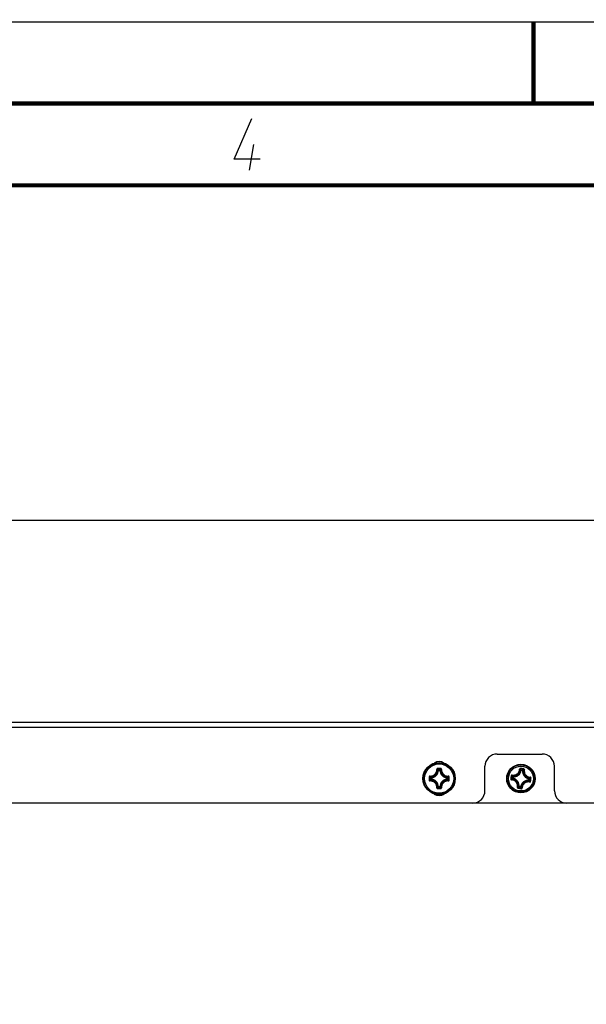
# Model space of a CAD drawing. Header units: millimetres. Extents: x 0 to 420, y 0 to 297.
# Tile 55 of 104: x 179 to 213, y 237 to 297. Entities that reach past the tile are written whole.
import ezdxf

# ---------------------------------------------------------------- set-up
doc = ezdxf.new("R2010")
doc.units = ezdxf.units.MM
doc.header["$LTSCALE"] = 23.1
doc.layers.get('0').update_dxf_attribs({"linetype": 'CONTINUOUS'})
doc.layers.add('02___PRT_ALL_AXES', color=7, linetype='CONTINUOUS')
doc.layers.add('DIM_PILOTEES', color=7, linetype='CONTINUOUS')
doc.styles.get("Standard").update_dxf_attribs({"font": 'txt', "width": 0.7})
doc.dimstyles.new('DIMSTYLE_2', dxfattribs={"dimtxt": 2.5, "dimasz": 3.5, "dimexe": 2, "dimexo": 0, "dimtad": 1, "dimlfac": 4, "dimdsep": 46, "dimtxsty": 'Standard', "dimblk": '_FILLED', "dimblk1": '_FILLED', "dimblk2": '_FILLED', "dimcen": 0.09, "dimazin": 2, "dimtp": 0.8, "dimtm": 0.8, "dimtfac": 1, "dimtofl": 0, "dimtmove": 0, "dimatfit": 3, "dimldrblk": '_FILLED', "dimfxl": 0, "dimtolj": 1, "dimarcsym": 0})

# ---------------------------------------------------------------- blocks, each defined once
blk = doc.blocks.new('_FILLED')
at = {"color": 0, "linetype": 'ByBlock'}
blk.add_solid([(0, 0), (-1, 0.143), (-1, -0.143)], dxfattribs=at)
blk = doc.blocks.new('*D3')
at = {"layer": 'DIM_PILOTEES', "color": 2, "linetype": 'Continuous'}
for p, q in [((44.092, 203.811), (44.092, 268.512)), ((294.092, 203.807), (294.092, 268.512)), ((44.092, 266.512), (169.092, 266.512)), ((294.092, 266.512), (169.092, 266.512))]:
    blk.add_line(p, q, dxfattribs=at)
at = {"layer": 'DIM_PILOTEES', "color": 2, "linetype": 'Continuous', "xscale": 3.5, "yscale": 3.5, "zscale": 3.5, "rotation": 180}
blk.add_blockref('_FILLED', (44.092, 266.512), dxfattribs=at)
at = {"layer": 'DIM_PILOTEES', "color": 2, "linetype": 'Continuous', "xscale": 3.5, "yscale": 3.5, "zscale": 3.5}
blk.add_blockref('_FILLED', (294.092, 266.512), dxfattribs=at)
at = {"layer": 'DIM_PILOTEES', "color": 2, "linetype": 'Continuous', "insert": (168.02, 269.637), "char_height": 2.5, "width": 10.98214, "attachment_point": 2, "line_spacing_factor": 0.9}
blk.add_mtext('{\\ftxt;\\W0.0001;\\H0.0001;\\~}{\\ftxt;\\W2.9285714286;\\H2.5; }{\\ftxt;\\W0.0001;\\H0.0001;\\~}', dxfattribs=at)

msp = doc.modelspace()

# ---------------------------------------------------------------- linework, layer by layer
at = {"color": 7, "linetype": 'Continuous'}
for p, q in [((0, 297), (420, 297)), ((25, 286.9999), (410, 286.9999)), ((204.1888, 251.2314), (204.164, 251.2325)), ((204.1888, 251.2314), (204.1888, 251.2562)), ((204.1888, 251.2562), (204.2698, 251.2562)), ((204.1888, 251.2314), (204.2698, 251.2314)), ((204.2698, 251.2314), (204.2698, 251.2562)), ((204.2698, 251.2314), (204.2947, 251.2325)), ((209.2482, 251.2327), (209.2237, 251.2367)), ((209.2511, 251.2573), (209.246, 251.2641)), ((209.2482, 251.2327), (209.2511, 251.2573)), ((209.2482, 251.2327), (209.3287, 251.2231)), ((209.2511, 251.2573), (209.3316, 251.2478)), ((209.3287, 251.2231), (209.3316, 251.2478)), ((209.3287, 251.2231), (209.3535, 251.2213)), ((209.3316, 251.2478), (209.3392, 251.2541)), ((203.702, 250.7694), (203.6918, 250.7792)), ((203.702, 250.6884), (203.6918, 250.6786)), ((203.702, 250.6884), (203.702, 250.7694)), ((203.7268, 250.7694), (203.702, 250.7694)), ((203.7268, 250.6884), (203.702, 250.6884)), ((203.7268, 250.7694), (203.7257, 250.7942)), ((203.7268, 250.6884), (203.7257, 250.6635)), ((203.7268, 250.6884), (203.7268, 250.7694)), ((204.7318, 250.7694), (204.733, 250.7942)), ((204.7318, 250.7694), (204.7318, 250.6884)), ((204.7318, 250.7694), (204.7567, 250.7694)), ((204.7318, 250.6884), (204.733, 250.6635)), ((204.7318, 250.6884), (204.7567, 250.6884)), ((204.7567, 250.7694), (204.7668, 250.7792)), ((204.7567, 250.7694), (204.7567, 250.6884)), ((204.7567, 250.6884), (204.7668, 250.6786)), ((208.6502, 250.7107), (208.6405, 250.7026)), ((208.7009, 250.7507), (208.6938, 250.7454)), ((208.7009, 250.7507), (208.7104, 250.8312)), ((208.7256, 250.7478), (208.7009, 250.7507)), ((208.7104, 250.8312), (208.7052, 250.8376)), ((208.7351, 250.8283), (208.7104, 250.8312)), ((208.7256, 250.7478), (208.7215, 250.7233)), ((208.7256, 250.7478), (208.7351, 250.8282)), ((208.7351, 250.8283), (208.7369, 250.8531)), ((209.7235, 250.6295), (209.7218, 250.6047)), ((209.7331, 250.71), (209.7235, 250.6295)), ((209.7235, 250.6295), (209.7482, 250.6266)), ((209.7331, 250.71), (209.7372, 250.7345)), ((209.7331, 250.71), (209.7578, 250.7071)), ((209.7578, 250.7071), (209.7482, 250.6266)), ((209.7482, 250.6266), (209.7535, 250.6202)), ((209.7578, 250.7071), (209.7648, 250.7124)), ((209.8084, 250.747), (209.8181, 250.7552)), ((204.1888, 250.2264), (204.164, 250.2252)), ((204.1888, 250.2264), (204.1888, 250.2015)), ((204.2698, 250.2264), (204.1888, 250.2264)), ((204.2698, 250.2015), (204.1888, 250.2015)), ((204.2698, 250.2264), (204.2698, 250.2015)), ((204.2698, 250.2264), (204.2947, 250.2252)), ((209.1299, 250.2347), (209.1051, 250.2364)), ((209.127, 250.21), (209.1194, 250.2037)), ((209.1299, 250.2347), (209.127, 250.21)), ((209.2075, 250.2004), (209.127, 250.21)), ((209.2104, 250.2251), (209.13, 250.2347)), ((209.2104, 250.2251), (209.2075, 250.2004)), ((209.2075, 250.2004), (209.2126, 250.1937)), ((209.2104, 250.2251), (209.2349, 250.2211)), ((212.0293, 249.2289), (206.2793, 249.2289))]:
    msp.add_line(p, q, dxfattribs=at)
at = {"color": 2, "linetype": 'Continuous'}
msp.add_line((192.6396, 287.925), (192.8968, 289.5), dxfattribs=at)
at = {"color": 7, "linetype": 'Continuous', "const_width": 0.25}
for points in [[(209.9999, 297), (209.9999, 292)], [(415, 292), (20, 292)], [(25, 287), (410, 287)]]:
    msp.add_lwpolyline(points, dxfattribs=at)
at = {"color": 2, "linetype": 'Continuous'}
msp.add_lwpolyline([(193.2748, 288.6), (191.6998, 288.6), (192.7789, 291.075)], dxfattribs=at)
at = {"color": 7, "linetype": 'Continuous'}
for centre, radius in [((204.2293, 250.7289), 0.9886), ((204.2293, 250.7289), 0.9881), ((204.2293, 250.7289), 0.9626), ((204.2293, 250.7289), 0.8928), ((209.2293, 250.7289), 0.8704), ((209.2293, 250.7289), 0.8702), ((209.2293, 250.7289), 0.8344), ((209.2293, 250.7289), 0.7601)]:
    msp.add_circle(centre, radius, dxfattribs=at)
for centre, radius, start, end in [((203.7043, 251.2539), 0.4601, 272.660525, 357.339472), ((203.7043, 251.2539), 0.485, 272.660067, 357.339942), ((204.2286, 222.8013), 28.5393, 89.99855, 90.191677), ((204.2293, 223.0075), 28.3031, 89.80684, 90.19316), ((203.2443, 250.3553), 1.3052, 43.647326, 47.036106), ((204.23, 222.8014), 28.5392, 89.80834, 90.001466), ((205.2143, 250.3554), 1.3052, 132.963769, 136.352691), ((204.7543, 251.2539), 0.485, 182.660062, 267.339938), ((204.7543, 251.2539), 0.4601, 182.660525, 267.339472), ((208.7698, 251.312), 0.485, 265.90118, 350.581051), ((208.7698, 251.312), 0.4601, 265.901523, 350.580662), ((208.3208, 250.5241), 1.1502, 39.971384, 42.086171), ((208.2427, 250.459), 1.2519, 38.40664, 39.958389), ((205.9667, 223.2002), 28.3031, 83.0478, 83.434116), ((208.2185, 250.483), 1.2907, 37.242424, 40.29249), ((205.944, 222.994), 28.5405, 83.051265, 83.437581), ((209.8125, 251.1885), 0.485, 175.90118, 260.581051), ((210.1531, 250.2555), 1.2883, 126.18722, 129.18213), ((209.8125, 251.1885), 0.4601, 175.901561, 260.580662), ((210.1257, 250.2357), 1.2521, 126.532369, 128.075523), ((210.0652, 250.3169), 1.1508, 124.396766, 126.519543), ((232.1577, 250.7299), 28.5401, 179.808834, 180.195128), ((231.9508, 250.7289), 28.3032, 179.806898, 180.193214), ((204.5854, 251.6968), 1.2808, 222.93844, 225.76131), ((204.5854, 249.7609), 1.2809, 134.238747, 137.061366), ((204.5113, 251.5816), 1.1122, 221.131638, 222.540457), ((204.5114, 249.876), 1.1124, 137.46019, 138.868667), ((204.5977, 251.6615), 1.2299, 222.559006, 224.842397), ((204.5977, 249.7963), 1.2299, 135.157609, 137.440915), ((203.7043, 250.2039), 0.4601, 2.660476, 87.339472), ((203.7043, 250.2039), 0.485, 2.660066, 87.339941), ((204.7543, 250.2039), 0.485, 92.660065, 177.339941), ((204.7543, 250.2039), 0.4601, 92.660476, 177.339517), ((203.8609, 251.6615), 1.2299, 315.157613, 317.440907), ((203.8608, 249.7962), 1.23, 42.558774, 44.84189), ((203.9472, 251.5818), 1.1124, 317.460266, 318.868739), ((203.8732, 251.6969), 1.2809, 314.238748, 317.061373), ((203.8735, 249.7612), 1.2804, 42.937969, 45.761672), ((203.9477, 249.8764), 1.1117, 41.131989, 42.541349), ((176.5078, 250.7289), 28.3033, 359.806786, 0.193101), ((176.3009, 250.7299), 28.5401, 359.804882, 0.191175), ((236.9629, 247.4416), 28.5395, 173.240266, 173.433395), ((236.9631, 247.4424), 28.5396, 173.048752, 173.241884), ((236.7583, 247.4663), 28.3034, 173.047957, 173.434268), ((209.4848, 249.7057), 1.3064, 127.261625, 129.705817), ((209.7048, 251.6543), 1.2909, 216.189799, 219.250818), ((209.4343, 249.8201), 1.1505, 129.975015, 132.08555), ((209.6418, 251.5651), 1.1515, 214.397693, 216.525259), ((209.4989, 249.7426), 1.2514, 128.406817, 129.962534), ((209.7223, 251.6251), 1.2519, 216.537342, 218.075254), ((208.6462, 250.2693), 0.4601, 355.901523, 80.580697), ((208.6462, 250.2693), 0.485, 355.901179, 80.581051), ((209.6889, 250.1458), 0.485, 85.901176, 170.581049), ((209.6889, 250.1458), 0.4601, 85.901561, 170.580662), ((208.736, 249.8324), 1.2523, 36.538053, 38.075476), ((208.9595, 251.7154), 1.2518, 308.406612, 309.961873), ((208.8172, 249.8929), 1.151, 34.39702, 36.525341), ((208.7536, 249.8033), 1.2911, 36.190099, 39.250568), ((209.0246, 251.6373), 1.1501, 309.974936, 312.086293), ((208.9737, 251.7523), 1.3066, 307.261858, 309.705599), ((181.7004, 253.9915), 28.3034, 353.047957, 353.434268), ((181.4955, 254.0154), 28.5396, 353.048753, 353.241884), ((181.4957, 254.0162), 28.5395, 353.240266, 353.433395), ((204.2286, 278.6564), 28.5392, 269.80834, 270.001466), ((203.2445, 251.1023), 1.305, 312.963463, 316.352964), ((204.2293, 278.4503), 28.3032, 269.80684, 270.19316), ((204.23, 278.6564), 28.5393, 269.99855, 270.191677), ((205.2142, 251.1023), 1.305, 223.647069, 227.036396), ((208.3932, 251.1413), 1.1513, 304.397566, 306.519448), ((212.518, 278.4634), 28.5405, 263.044471, 263.430787), ((208.3056, 251.2021), 1.288, 306.186887, 309.182381), ((212.4918, 278.2576), 28.3031, 263.048119, 263.434435), ((208.3332, 251.2218), 1.2517, 306.531648, 308.075303), ((210.2401, 250.9748), 1.2907, 217.242422, 220.29247), ((210.216, 250.9988), 1.2519, 218.406644, 219.958378), ((210.1378, 250.9336), 1.1501, 219.971367, 222.086298)]:
    msp.add_arc(centre, radius, start, end, dxfattribs=at)
for points, knots in [([(203.6704, 250.8761), (203.6975, 250.8746), (203.7523, 250.8772), (203.8583, 250.905), (203.9768, 250.9812), (204.0531, 251.0996), (204.081, 251.2056), (204.0836, 251.2603), (204.0821, 251.2874)], [0, 0, 0, 0, 0.1243994, 0.2495676, 0.5000861, 0.7505481, 0.8756675, 1, 1, 1, 1]), ([(203.6736, 250.85), (203.7022, 250.8484), (203.7601, 250.8512), (203.8721, 250.8806), (203.9972, 250.9611), (204.0777, 251.0862), (204.107, 251.1981), (204.1098, 251.256), (204.1082, 251.2846)], [0, 0, 0, 0, 0.1245164, 0.2497121, 0.5000894, 0.7504074, 0.8755509, 1, 1, 1, 1]), ([(204.1331, 251.3405), (204.1262, 251.3404), (204.1124, 251.3376), (204.0951, 251.3256), (204.0839, 251.308), (204.0818, 251.2941), (204.0821, 251.2874)], [0, 0, 0, 0, 0.2521715, 0.5032794, 0.7524927, 1, 1, 1, 1]), ([(204.0821, 251.2874), (204.0852, 251.2876), (204.091, 251.2878), (204.0989, 251.2874), (204.1043, 251.2865), (204.1076, 251.2855), (204.1082, 251.2846)], [0, 0, 0, 0, 0.3483463, 0.6547832, 0.8796042, 1, 1, 1, 1]), ([(204.1339, 251.3105), (204.1305, 251.3105), (204.1235, 251.3092), (204.1149, 251.3034), (204.1091, 251.2948), (204.108, 251.288), (204.1082, 251.2846)], [0, 0, 0, 0, 0.254611, 0.5058329, 0.7536226, 1, 1, 1, 1]), ([(204.164, 251.2325), (204.1595, 251.2369), (204.1414, 251.2547), (204.1226, 251.272), (204.1082, 251.2846)], [0, 0, 0, 0, 0.2451262, 1, 1, 1, 1]), ([(204.1331, 251.3405), (204.1331, 251.337), (204.1331, 251.3304), (204.1332, 251.3215), (204.1336, 251.315), (204.1336, 251.3115), (204.1339, 251.3105)], [0, 0, 0, 0, 0.3459255, 0.6615106, 0.8927313, 1, 1, 1, 1]), ([(204.1888, 251.2562), (204.1827, 251.2562), (204.17, 251.2511), (204.1643, 251.2387), (204.164, 251.2325)], [0, 0, 0, 0, 0.4999872, 1, 1, 1, 1]), ([(204.2947, 251.2325), (204.2943, 251.2387), (204.2887, 251.2511), (204.276, 251.2562), (204.2698, 251.2562)], [0, 0, 0, 0, 0.5000128, 1, 1, 1, 1]), ([(204.2947, 251.2325), (204.2991, 251.2369), (204.3173, 251.2547), (204.336, 251.272), (204.3505, 251.2846)], [0, 0, 0, 0, 0.2451255, 1, 1, 1, 1]), ([(204.3255, 251.3405), (204.3255, 251.337), (204.3255, 251.3304), (204.3254, 251.3215), (204.325, 251.315), (204.325, 251.3115), (204.3247, 251.3105)], [0, 0, 0, 0, 0.3459254, 0.6615104, 0.892731, 1, 1, 1, 1]), ([(204.3505, 251.2846), (204.3506, 251.288), (204.3495, 251.2948), (204.3438, 251.3034), (204.3351, 251.3092), (204.3282, 251.3105), (204.3247, 251.3105)], [0, 0, 0, 0, 0.2463769, 0.4941661, 0.7453884, 1, 1, 1, 1]), ([(204.3765, 251.2878), (204.3769, 251.2945), (204.3746, 251.3082), (204.3634, 251.3258), (204.3461, 251.3376), (204.3323, 251.3404), (204.3255, 251.3405)], [0, 0, 0, 0, 0.2475007, 0.4967349, 0.7478508, 1, 1, 1, 1]), ([(204.3505, 251.2846), (204.3488, 251.256), (204.3516, 251.1981), (204.381, 251.0861), (204.4615, 250.9611), (204.5865, 250.8806), (204.6985, 250.8512), (204.7564, 250.8484), (204.7851, 250.85)], [0, 0, 0, 0, 0.1244912, 0.2496647, 0.4999995, 0.7503335, 0.875507, 1, 1, 1, 1]), ([(204.3765, 251.2874), (204.3734, 251.2876), (204.3677, 251.2878), (204.3598, 251.2874), (204.3543, 251.2865), (204.351, 251.2855), (204.3505, 251.2846)], [0, 0, 0, 0, 0.34835, 0.6547972, 0.8796083, 1, 1, 1, 1]), ([(204.3765, 251.2878), (204.375, 251.2607), (204.3776, 251.2059), (204.4054, 251.0998), (204.4816, 250.9813), (204.6001, 250.9051), (204.7061, 250.8772), (204.7609, 250.8746), (204.788, 250.8761)], [0, 0, 0, 0, 0.1243749, 0.2495219, 0.4999981, 0.750475, 0.8756234, 1, 1, 1, 1]), ([(208.6917, 250.9146), (208.7199, 250.9096), (208.7777, 250.9055), (208.8639, 250.9176), (208.946, 250.9476), (209.0202, 250.9942), (209.0829, 251.0554), (209.1312, 251.1283), (209.1631, 251.2092), (209.1727, 251.2664), (209.1744, 251.295)], [0, 0, 0, 0, 0.1241448, 0.2489665, 0.3743331, 0.5000011, 0.6256686, 0.751035, 0.8758568, 1, 1, 1, 1]), ([(208.692, 250.9408), (208.7187, 250.9361), (208.7734, 250.9323), (208.8549, 250.9438), (208.9326, 250.9721), (209.0028, 251.0163), (209.0622, 251.0742), (209.1079, 251.1432), (209.1381, 251.2197), (209.1472, 251.2738), (209.1489, 251.3008)], [0, 0, 0, 0, 0.1240276, 0.2488243, 0.3742407, 0.5000006, 0.62576, 0.7511763, 0.8759732, 1, 1, 1, 1]), ([(209.2057, 251.3475), (209.1989, 251.3483), (209.1848, 251.3471), (209.1663, 251.3373), (209.1531, 251.3211), (209.1493, 251.3076), (209.1489, 251.3008)], [0, 0, 0, 0, 0.2518551, 0.5029894, 0.7523418, 1, 1, 1, 1]), ([(209.1489, 251.3008), (209.152, 251.3007), (209.1577, 251.3002), (209.1654, 251.2989), (209.1706, 251.2975), (209.1734, 251.2961), (209.1742, 251.2954), (209.1744, 251.295)], [0, 0, 0, 0, 0.3478051, 0.6537847, 0.8782901, 0.9519757, 1, 1, 1, 1]), ([(209.203, 251.3177), (209.1996, 251.3181), (209.1926, 251.3176), (209.1833, 251.3129), (209.1766, 251.305), (209.1746, 251.2983), (209.1744, 251.295)], [0, 0, 0, 0, 0.254612, 0.5058332, 0.7536221, 1, 1, 1, 1]), ([(209.2057, 251.3475), (209.2053, 251.3441), (209.2046, 251.3375), (209.2037, 251.3287), (209.2031, 251.3225), (209.203, 251.3191), (209.2029, 251.318), (209.203, 251.3177)], [0, 0, 0, 0, 0.3459003, 0.6614625, 0.8926663, 0.9634668, 1, 1, 1, 1]), ([(209.3968, 251.3249), (209.3964, 251.3215), (209.3957, 251.3149), (209.3944, 251.3061), (209.3935, 251.2999), (209.3929, 251.2966), (209.3927, 251.2956), (209.3925, 251.2952)], [0, 0, 0, 0, 0.345898, 0.6614587, 0.8926627, 0.9634644, 1, 1, 1, 1]), ([(209.415, 251.2665), (209.4156, 251.2698), (209.4153, 251.2767), (209.4106, 251.2859), (209.4026, 251.2927), (209.3959, 251.2948), (209.3925, 251.2952)], [0, 0, 0, 0, 0.2463777, 0.4941664, 0.7453876, 1, 1, 1, 1]), ([(209.4412, 251.2662), (209.4424, 251.2728), (209.4419, 251.2868), (209.4328, 251.3057), (209.4171, 251.3196), (209.4036, 251.3241), (209.3968, 251.3249)], [0, 0, 0, 0, 0.2476456, 0.4969993, 0.7481352, 1, 1, 1, 1]), ([(209.415, 251.2665), (209.41, 251.2383), (209.406, 251.1805), (209.418, 251.0943), (209.448, 251.0122), (209.4947, 250.938), (209.5559, 250.8753), (209.6287, 250.827), (209.7097, 250.7951), (209.7668, 250.7855), (209.7955, 250.7838)], [0, 0, 0, 0, 0.1241436, 0.2489644, 0.3743307, 0.500001, 0.6256711, 0.7510373, 0.8758582, 1, 1, 1, 1]), ([(209.4412, 251.2662), (209.4382, 251.2668), (209.4324, 251.2676), (209.4247, 251.2682), (209.4193, 251.268), (209.4163, 251.2674), (209.4153, 251.2668), (209.415, 251.2665)], [0, 0, 0, 0, 0.3478521, 0.6538568, 0.8783455, 0.9520073, 1, 1, 1, 1]), ([(209.4412, 251.2662), (209.4365, 251.2395), (209.4327, 251.1848), (209.4442, 251.1033), (209.4726, 251.0256), (209.5167, 250.9554), (209.5747, 250.896), (209.6436, 250.8503), (209.7202, 250.8201), (209.7742, 250.811), (209.8013, 250.8093)], [0, 0, 0, 0, 0.1240262, 0.248822, 0.3742382, 0.5000004, 0.6257625, 0.7511785, 0.8759746, 1, 1, 1, 1]), ([(203.6704, 250.8761), (203.6637, 250.8764), (203.65, 250.8742), (203.6325, 250.863), (203.6206, 250.8457), (203.6178, 250.8319), (203.6177, 250.8251)], [0, 0, 0, 0, 0.2474818, 0.4967213, 0.7478383, 1, 1, 1, 1]), ([(203.6177, 250.8251), (203.6212, 250.8251), (203.6278, 250.8251), (203.6368, 250.825), (203.6432, 250.8246), (203.6467, 250.8246), (203.6477, 250.8243)], [0, 0, 0, 0, 0.3459031, 0.6614749, 0.8926976, 1, 1, 1, 1]), ([(203.6177, 250.6327), (203.6212, 250.6327), (203.6278, 250.6327), (203.6368, 250.6328), (203.6432, 250.6332), (203.6467, 250.6332), (203.6477, 250.6335)], [0, 0, 0, 0, 0.3459247, 0.6615117, 0.8927312, 1, 1, 1, 1]), ([(203.6177, 250.6327), (203.6178, 250.6259), (203.6206, 250.6121), (203.6325, 250.5948), (203.65, 250.5836), (203.6637, 250.5813), (203.6704, 250.5817)], [0, 0, 0, 0, 0.252165, 0.503277, 0.7525065, 1, 1, 1, 1]), ([(203.6736, 250.85), (203.6703, 250.8502), (203.6634, 250.8491), (203.6548, 250.8434), (203.649, 250.8347), (203.6477, 250.8277), (203.6477, 250.8243)], [0, 0, 0, 0, 0.2463769, 0.4941661, 0.7453884, 1, 1, 1, 1]), ([(203.6477, 250.6335), (203.6477, 250.63), (203.649, 250.6231), (203.6548, 250.6144), (203.6634, 250.6087), (203.6703, 250.6076), (203.6736, 250.6077)], [0, 0, 0, 0, 0.254611, 0.5058329, 0.7536226, 1, 1, 1, 1]), ([(204.0821, 250.1702), (204.0837, 250.1972), (204.081, 250.2521), (204.0532, 250.3581), (203.9769, 250.4766), (203.8584, 250.5528), (203.7523, 250.5806), (203.6975, 250.5832), (203.6704, 250.5817)], [0, 0, 0, 0, 0.1243766, 0.2495247, 0.5000023, 0.7504778, 0.8756249, 1, 1, 1, 1]), ([(203.6708, 250.8761), (203.6706, 250.873), (203.6705, 250.8672), (203.6708, 250.8594), (203.6717, 250.8539), (203.6727, 250.8506), (203.6736, 250.85)], [0, 0, 0, 0, 0.3483529, 0.6547984, 0.8796125, 1, 1, 1, 1]), ([(203.6708, 250.5817), (203.6706, 250.5848), (203.6704, 250.5906), (203.6708, 250.5984), (203.6717, 250.6039), (203.6727, 250.6072), (203.6736, 250.6077)], [0, 0, 0, 0, 0.3482907, 0.6547019, 0.8795299, 1, 1, 1, 1]), ([(204.1082, 250.1732), (204.1098, 250.2018), (204.107, 250.2597), (204.0777, 250.3717), (203.9972, 250.4967), (203.8721, 250.5772), (203.7601, 250.6066), (203.7022, 250.6094), (203.6736, 250.6077)], [0, 0, 0, 0, 0.1244929, 0.2496663, 0.5000011, 0.7503351, 0.8755087, 1, 1, 1, 1]), ([(204.7851, 250.6077), (204.7564, 250.6094), (204.6985, 250.6066), (204.5865, 250.5772), (204.4614, 250.4967), (204.381, 250.3716), (204.3516, 250.2597), (204.3488, 250.2018), (204.3505, 250.1732)], [0, 0, 0, 0, 0.1245164, 0.2497121, 0.5000894, 0.7504074, 0.8755509, 1, 1, 1, 1]), ([(204.7882, 250.5817), (204.7611, 250.5832), (204.7063, 250.5806), (204.6003, 250.5528), (204.4818, 250.4766), (204.4055, 250.3582), (204.3776, 250.2522), (204.375, 250.1974), (204.3765, 250.1704)], [0, 0, 0, 0, 0.1243994, 0.2495676, 0.5000861, 0.7505481, 0.8756675, 1, 1, 1, 1]), ([(204.7567, 250.7694), (204.7566, 250.7756), (204.7516, 250.7882), (204.7391, 250.7939), (204.733, 250.7942)], [0, 0, 0, 0, 0.4999872, 1, 1, 1, 1]), ([(204.7878, 250.8761), (204.788, 250.873), (204.7882, 250.8672), (204.7879, 250.8594), (204.787, 250.8539), (204.7859, 250.8506), (204.7851, 250.85)], [0, 0, 0, 0, 0.3482911, 0.6547026, 0.8795302, 1, 1, 1, 1]), ([(204.8109, 250.8243), (204.8109, 250.8277), (204.8096, 250.8347), (204.8038, 250.8434), (204.7952, 250.8491), (204.7884, 250.8502), (204.7851, 250.85)], [0, 0, 0, 0, 0.254611, 0.5058329, 0.7536226, 1, 1, 1, 1]), ([(204.7851, 250.6077), (204.7884, 250.6076), (204.7952, 250.6087), (204.8038, 250.6144), (204.8096, 250.6231), (204.8109, 250.63), (204.8109, 250.6335)], [0, 0, 0, 0, 0.2463769, 0.4941661, 0.7453884, 1, 1, 1, 1]), ([(204.7878, 250.5817), (204.788, 250.5848), (204.7882, 250.5906), (204.7878, 250.5984), (204.787, 250.6039), (204.7859, 250.6072), (204.7851, 250.6077)], [0, 0, 0, 0, 0.3483529, 0.6547984, 0.8796125, 1, 1, 1, 1]), ([(204.8409, 250.8251), (204.8409, 250.832), (204.838, 250.8458), (204.8261, 250.863), (204.8085, 250.8743), (204.7947, 250.8764), (204.788, 250.8761)], [0, 0, 0, 0, 0.2521752, 0.5032853, 0.7525113, 1, 1, 1, 1]), ([(204.7882, 250.5817), (204.7949, 250.5813), (204.8087, 250.5836), (204.8262, 250.5948), (204.838, 250.6121), (204.8409, 250.6259), (204.8409, 250.6327)], [0, 0, 0, 0, 0.247482, 0.4967224, 0.7478439, 1, 1, 1, 1]), ([(204.8409, 250.8251), (204.8374, 250.8251), (204.8308, 250.8251), (204.8219, 250.825), (204.8154, 250.8246), (204.8119, 250.8246), (204.8109, 250.8243)], [0, 0, 0, 0, 0.3459247, 0.6615117, 0.8927312, 1, 1, 1, 1]), ([(204.8409, 250.6327), (204.8374, 250.6326), (204.8308, 250.6327), (204.8219, 250.6327), (204.8154, 250.6332), (204.8119, 250.6332), (204.8109, 250.6335)], [0, 0, 0, 0, 0.3459031, 0.6614749, 0.8926976, 1, 1, 1, 1]), ([(208.6107, 250.7053), (208.6099, 250.6985), (208.6111, 250.6844), (208.6209, 250.6658), (208.6372, 250.6526), (208.6506, 250.6489), (208.6574, 250.6485)], [0, 0, 0, 0, 0.2518646, 0.5029982, 0.7523478, 1, 1, 1, 1]), ([(208.6107, 250.7053), (208.6141, 250.7049), (208.6207, 250.7041), (208.6296, 250.7033), (208.6357, 250.7027), (208.6391, 250.7026), (208.6402, 250.7025), (208.6405, 250.7026)], [0, 0, 0, 0, 0.3458998, 0.6614635, 0.8926666, 0.9634673, 1, 1, 1, 1]), ([(208.692, 250.9408), (208.6854, 250.9419), (208.6714, 250.9415), (208.6525, 250.9324), (208.6386, 250.9166), (208.6342, 250.9032), (208.6333, 250.8964)], [0, 0, 0, 0, 0.2476478, 0.4970024, 0.7481383, 1, 1, 1, 1]), ([(208.6333, 250.8964), (208.6368, 250.896), (208.6433, 250.8953), (208.6522, 250.894), (208.6583, 250.8931), (208.6616, 250.8925), (208.6626, 250.8922), (208.663, 250.8921)], [0, 0, 0, 0, 0.3458823, 0.6614332, 0.892638, 0.9634471, 1, 1, 1, 1]), ([(208.6405, 250.7026), (208.6401, 250.6992), (208.6406, 250.6922), (208.6453, 250.6828), (208.6532, 250.6762), (208.6599, 250.6742), (208.6632, 250.674)], [0, 0, 0, 0, 0.254612, 0.5058332, 0.7536221, 1, 1, 1, 1]), ([(208.6574, 250.6485), (208.6575, 250.6515), (208.658, 250.6573), (208.6593, 250.665), (208.6607, 250.6702), (208.6621, 250.6729), (208.6628, 250.6738), (208.6632, 250.674)], [0, 0, 0, 0, 0.3478125, 0.6537951, 0.8782991, 0.9519813, 1, 1, 1, 1]), ([(209.0174, 250.1916), (209.0221, 250.2183), (209.0259, 250.273), (209.0145, 250.3545), (208.9861, 250.4322), (208.9419, 250.5024), (208.884, 250.5617), (208.815, 250.6075), (208.7385, 250.6377), (208.6844, 250.6468), (208.6574, 250.6485)], [0, 0, 0, 0, 0.1240262, 0.248822, 0.3742382, 0.5000004, 0.6257625, 0.7511785, 0.8759746, 1, 1, 1, 1]), ([(208.6917, 250.9146), (208.6884, 250.9152), (208.6815, 250.9148), (208.6723, 250.9102), (208.6655, 250.9022), (208.6634, 250.8955), (208.663, 250.8921)], [0, 0, 0, 0, 0.2463777, 0.4941664, 0.7453876, 1, 1, 1, 1]), ([(209.0436, 250.1913), (209.0486, 250.2195), (209.0527, 250.2773), (209.0406, 250.3635), (209.0106, 250.4456), (208.964, 250.5198), (208.9028, 250.5825), (208.8299, 250.6308), (208.749, 250.6627), (208.6918, 250.6722), (208.6632, 250.674)], [0, 0, 0, 0, 0.1241436, 0.2489644, 0.3743307, 0.500001, 0.6256711, 0.7510373, 0.8758582, 1, 1, 1, 1]), ([(208.692, 250.9408), (208.6915, 250.9377), (208.6906, 250.932), (208.6901, 250.9243), (208.6902, 250.9189), (208.6909, 250.9159), (208.6914, 250.9149), (208.6917, 250.9146)], [0, 0, 0, 0, 0.3478513, 0.6538567, 0.8783441, 0.9520059, 1, 1, 1, 1]), ([(208.7009, 250.7507), (208.7002, 250.7446), (208.7037, 250.7314), (208.7154, 250.7243), (208.7215, 250.7233)], [0, 0, 0, 0, 0.4999872, 1, 1, 1, 1]), ([(209.7669, 250.5432), (209.7387, 250.5482), (209.6809, 250.5523), (209.5947, 250.5402), (209.5126, 250.5102), (209.4384, 250.4636), (209.3757, 250.4024), (209.3274, 250.3295), (209.2955, 250.2485), (209.286, 250.1914), (209.2842, 250.1628)], [0, 0, 0, 0, 0.1241431, 0.2489649, 0.3743316, 0.4999995, 0.625667, 0.7510335, 0.8758551, 1, 1, 1, 1]), ([(209.7666, 250.517), (209.7399, 250.5217), (209.6853, 250.5255), (209.6037, 250.514), (209.526, 250.4857), (209.4558, 250.4415), (209.3965, 250.3835), (209.3507, 250.3146), (209.3205, 250.238), (209.3114, 250.184), (209.3097, 250.1569)], [0, 0, 0, 0, 0.1240267, 0.2488237, 0.3742402, 0.5000001, 0.6257595, 0.7511757, 0.8759724, 1, 1, 1, 1]), ([(209.7218, 250.6047), (209.7279, 250.6043), (209.7409, 250.6085), (209.7474, 250.6205), (209.7482, 250.6266)], [0, 0, 0, 0, 0.5000128, 1, 1, 1, 1]), ([(209.7578, 250.7071), (209.7584, 250.7132), (209.7549, 250.7264), (209.7432, 250.7335), (209.7372, 250.7345)], [0, 0, 0, 0, 0.4999872, 1, 1, 1, 1]), ([(209.7666, 250.517), (209.7733, 250.5158), (209.7873, 250.5163), (209.8061, 250.5254), (209.82, 250.5412), (209.8245, 250.5546), (209.8253, 250.5614)], [0, 0, 0, 0, 0.2476614, 0.4970133, 0.748144, 1, 1, 1, 1]), ([(209.7666, 250.517), (209.7672, 250.52), (209.768, 250.5258), (209.7686, 250.5335), (209.7684, 250.5389), (209.7678, 250.5419), (209.7673, 250.5429), (209.7669, 250.5432)], [0, 0, 0, 0, 0.3478493, 0.6538537, 0.8783419, 0.9520047, 1, 1, 1, 1]), ([(209.7669, 250.5432), (209.7702, 250.5426), (209.7771, 250.543), (209.7864, 250.5476), (209.7931, 250.5556), (209.7953, 250.5623), (209.7957, 250.5657)], [0, 0, 0, 0, 0.2463777, 0.4941664, 0.7453876, 1, 1, 1, 1]), ([(209.8013, 250.8093), (209.8011, 250.8062), (209.8006, 250.8005), (209.7993, 250.7928), (209.7979, 250.7876), (209.7966, 250.7848), (209.7958, 250.784), (209.7955, 250.7838)], [0, 0, 0, 0, 0.3478125, 0.6537951, 0.8782991, 0.9519813, 1, 1, 1, 1]), ([(209.8181, 250.7552), (209.8185, 250.7586), (209.818, 250.7656), (209.8133, 250.7749), (209.8054, 250.7816), (209.7988, 250.7836), (209.7955, 250.7838)], [0, 0, 0, 0, 0.254612, 0.5058332, 0.7536221, 1, 1, 1, 1]), ([(209.8253, 250.5614), (209.8219, 250.5617), (209.8153, 250.5625), (209.8065, 250.5638), (209.8004, 250.5647), (209.797, 250.5653), (209.796, 250.5655), (209.7957, 250.5657)], [0, 0, 0, 0, 0.3458846, 0.6614369, 0.8926416, 0.9634496, 1, 1, 1, 1]), ([(209.848, 250.7524), (209.8487, 250.7593), (209.8475, 250.7733), (209.8377, 250.7919), (209.8215, 250.8052), (209.808, 250.8089), (209.8013, 250.8093)], [0, 0, 0, 0, 0.2518646, 0.5029982, 0.7523478, 1, 1, 1, 1]), ([(209.848, 250.7525), (209.8445, 250.7529), (209.838, 250.7537), (209.8291, 250.7545), (209.8229, 250.7551), (209.8196, 250.7552), (209.8185, 250.7553), (209.8181, 250.7552)], [0, 0, 0, 0, 0.3458998, 0.6614635, 0.8926666, 0.9634673, 1, 1, 1, 1]), ([(204.0821, 250.1702), (204.0818, 250.1635), (204.084, 250.1497), (204.0952, 250.1321), (204.1125, 250.1202), (204.1263, 250.1173), (204.1331, 250.1173)], [0, 0, 0, 0, 0.2474921, 0.4967237, 0.7478419, 1, 1, 1, 1]), ([(204.0821, 250.1704), (204.0852, 250.1702), (204.091, 250.17), (204.0989, 250.1704), (204.1043, 250.1713), (204.1076, 250.1723), (204.1082, 250.1732)], [0, 0, 0, 0, 0.3483524, 0.6548008, 0.879611, 1, 1, 1, 1]), ([(204.1082, 250.1732), (204.108, 250.1698), (204.1091, 250.163), (204.1149, 250.1544), (204.1235, 250.1486), (204.1305, 250.1473), (204.1339, 250.1473)], [0, 0, 0, 0, 0.2463769, 0.4941661, 0.7453884, 1, 1, 1, 1]), ([(204.164, 250.2253), (204.1595, 250.2209), (204.1414, 250.203), (204.1226, 250.1858), (204.1082, 250.1732)], [0, 0, 0, 0, 0.2451231, 1, 1, 1, 1]), ([(204.1331, 250.1173), (204.1331, 250.1208), (204.1331, 250.1274), (204.1332, 250.1363), (204.1336, 250.1428), (204.1336, 250.1463), (204.1339, 250.1473)], [0, 0, 0, 0, 0.3459255, 0.6615106, 0.8927312, 1, 1, 1, 1]), ([(204.2698, 250.2015), (204.276, 250.2016), (204.2887, 250.2067), (204.2943, 250.2191), (204.2947, 250.2252)], [0, 0, 0, 0, 0.4999872, 1, 1, 1, 1]), ([(204.2947, 250.2253), (204.2991, 250.2209), (204.3173, 250.203), (204.336, 250.1858), (204.3505, 250.1732)], [0, 0, 0, 0, 0.2451241, 1, 1, 1, 1]), ([(204.3247, 250.1473), (204.3282, 250.1473), (204.3351, 250.1486), (204.3438, 250.1544), (204.3495, 250.163), (204.3506, 250.1698), (204.3505, 250.1732)], [0, 0, 0, 0, 0.254611, 0.5058329, 0.7536226, 1, 1, 1, 1]), ([(204.3255, 250.1173), (204.3255, 250.1208), (204.3255, 250.1274), (204.3254, 250.1363), (204.325, 250.1428), (204.325, 250.1463), (204.3247, 250.1473)], [0, 0, 0, 0, 0.3459255, 0.6615106, 0.8927313, 1, 1, 1, 1]), ([(204.3255, 250.1173), (204.3324, 250.1173), (204.3462, 250.1202), (204.3635, 250.1322), (204.3747, 250.1498), (204.3769, 250.1637), (204.3765, 250.1704)], [0, 0, 0, 0, 0.2521715, 0.5032794, 0.7524927, 1, 1, 1, 1]), ([(204.3765, 250.1704), (204.3734, 250.1702), (204.3677, 250.17), (204.3598, 250.1704), (204.3543, 250.1713), (204.351, 250.1723), (204.3505, 250.1732)], [0, 0, 0, 0, 0.3483463, 0.6547832, 0.8796042, 1, 1, 1, 1]), ([(209.0174, 250.1916), (209.0163, 250.1849), (209.0167, 250.171), (209.0258, 250.1521), (209.0416, 250.1382), (209.055, 250.1337), (209.0618, 250.1329)], [0, 0, 0, 0, 0.2476505, 0.4970087, 0.7481468, 1, 1, 1, 1]), ([(209.0174, 250.1916), (209.0205, 250.191), (209.0262, 250.1902), (209.0339, 250.1896), (209.0393, 250.1898), (209.0423, 250.1904), (209.0433, 250.1909), (209.0436, 250.1913)], [0, 0, 0, 0, 0.3478521, 0.6538568, 0.8783455, 0.9520073, 1, 1, 1, 1]), ([(209.0436, 250.1913), (209.0431, 250.188), (209.0434, 250.1811), (209.048, 250.1719), (209.056, 250.1651), (209.0627, 250.1629), (209.0661, 250.1626)], [0, 0, 0, 0, 0.2463777, 0.4941664, 0.7453876, 1, 1, 1, 1]), ([(209.0618, 250.1329), (209.0622, 250.1363), (209.063, 250.1429), (209.0642, 250.1517), (209.0651, 250.1579), (209.0658, 250.1612), (209.066, 250.1622), (209.0661, 250.1626)], [0, 0, 0, 0, 0.345898, 0.6614587, 0.8926627, 0.9634644, 1, 1, 1, 1]), ([(209.2075, 250.2004), (209.2136, 250.1998), (209.2268, 250.2033), (209.2339, 250.215), (209.2349, 250.2211)], [0, 0, 0, 0, 0.4999872, 1, 1, 1, 1]), ([(209.2529, 250.1102), (209.2597, 250.1095), (209.2738, 250.1107), (209.2924, 250.1205), (209.3056, 250.1367), (209.3093, 250.1502), (209.3097, 250.1569)], [0, 0, 0, 0, 0.2518713, 0.5030089, 0.7523596, 1, 1, 1, 1]), ([(209.2529, 250.1103), (209.2533, 250.1137), (209.2541, 250.1203), (209.255, 250.1291), (209.2555, 250.1353), (209.2556, 250.1387), (209.2557, 250.1397), (209.2556, 250.1401)], [0, 0, 0, 0, 0.3459003, 0.6614625, 0.8926663, 0.9634668, 1, 1, 1, 1]), ([(209.2556, 250.1401), (209.259, 250.1397), (209.2661, 250.1402), (209.2754, 250.1449), (209.2821, 250.1528), (209.284, 250.1594), (209.2842, 250.1628)], [0, 0, 0, 0, 0.254612, 0.5058333, 0.7536221, 1, 1, 1, 1]), ([(209.3097, 250.1569), (209.3067, 250.1571), (209.3009, 250.1576), (209.2932, 250.1589), (209.288, 250.1603), (209.2853, 250.1616), (209.2844, 250.1624), (209.2842, 250.1628)], [0, 0, 0, 0, 0.3478299, 0.6538197, 0.8783201, 0.9519943, 1, 1, 1, 1])]:
    msp.add_open_spline(points, degree=3, knots=knots, dxfattribs=at)
for points in [[(209.2511, 251.2573), (209.245, 251.258), (209.2318, 251.2545), (209.2248, 251.2428), (209.2237, 251.2367)], [(209.3535, 251.2213), (209.3539, 251.2275), (209.3497, 251.2405), (209.3377, 251.247), (209.3316, 251.2478)], [(203.7257, 250.7942), (203.7195, 250.7939), (203.7071, 250.7883), (203.702, 250.7756), (203.702, 250.7694)], [(203.702, 250.6884), (203.702, 250.6822), (203.7071, 250.6695), (203.7195, 250.6639), (203.7257, 250.6635)], [(204.733, 250.6635), (204.7391, 250.6639), (204.7515, 250.6695), (204.7566, 250.6822), (204.7567, 250.6884)], [(208.7369, 250.8531), (208.7307, 250.8534), (208.7177, 250.8493), (208.7112, 250.8373), (208.7104, 250.8312)], [(204.164, 250.2252), (204.1643, 250.2191), (204.17, 250.2067), (204.1827, 250.2016), (204.1888, 250.2015)], [(209.1051, 250.2364), (209.1048, 250.2303), (209.1089, 250.2173), (209.1209, 250.2108), (209.127, 250.21)]]:
    msp.add_open_spline(points, degree=3, dxfattribs=at)
at = {"layer": '02___PRT_ALL_AXES', "color": 7, "linetype": 'Continuous'}
for p, q in [((293.9168, 254.1539), (55.3543, 254.1539)), ((294.2168, 253.8539), (55.3543, 253.8539)), ((207.7793, 252.2289), (210.5293, 252.2289)), ((207.0293, 249.9789), (207.0293, 251.4789)), ((211.2793, 249.9789), (211.2793, 251.4789)), ((206.2793, 249.2289), (172.0293, 249.2289)), ((246.2793, 249.2289), (212.0293, 249.2289))]:
    msp.add_line(p, q, dxfattribs=at)
for centre, radius, start, end in [((204.2293, 251.2289), 0.5375, 55.946923, 124.053077), ((207.7793, 251.4789), 0.75, 90, 180), ((210.5293, 251.4789), 0.75, 0, 90), ((206.2793, 249.9789), 0.75, 270, 0), ((212.0293, 249.9789), 0.75, 180, 270), ((204.2293, 250.2289), 0.5375, 235.946923, 304.053077)]:
    msp.add_arc(centre, radius, start, end, dxfattribs=at)

# ---------------------------------------------------------------- dimensions: what is measured, and where the dimension line sits
at = {"layer": 'DIM_PILOTEES', "color": 2, "linetype": 'Continuous'}
dim = msp.add_linear_dim(base=(294.0918, 266.5119), p1=(44.0918, 203.8115), p2=(294.0918, 203.8068), text='{\\ftxt;\\W0.0001;\\H0.0001;\\~}{\\ftxt;\\W2.9285714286;\\H2.5; }{\\ftxt;\\W0.0001;\\H0.0001;\\~}', dimstyle='DIMSTYLE_2', dxfattribs=at)
dim.commit()
dim.dimension.update_dxf_attribs({"geometry": '*D3', "text_midpoint": (167.663, 266.5119), "dimtype": 160})

doc.saveas('drawing.dxf')
